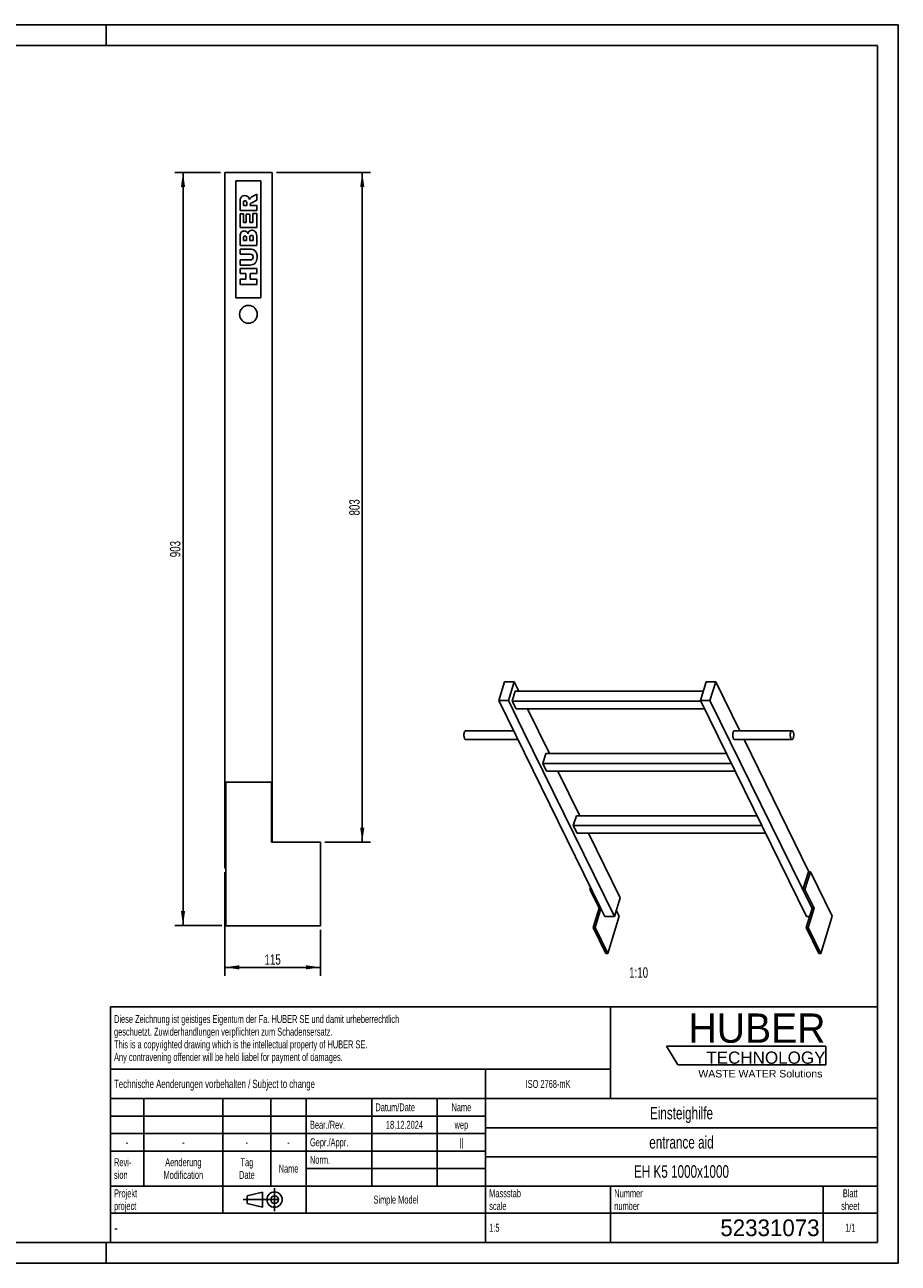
# Model space of a CAD drawing. Header units: millimetres. Extents: x 0 to 2100, y 0 to 1485.
# Tile 2 of 2: x 1052 to 2100, y 0 to 1485. Entities that reach past the tile are written whole.
import ezdxf

# ---------------------------------------------------------------- set-up
doc = ezdxf.new("R2010")
doc.units = ezdxf.units.MM
doc.header["$LTSCALE"] = 115.5
doc.linetypes.add('CENTER', pattern=[0.6, 0.375, -0.075, 0.075, -0.075])
doc.layers.get('0').update_dxf_attribs({"linetype": 'CONTINUOUS'})
for name, color, linetype in [('005_AXIS', 7, 'CONTINUOUS'), ('007_CURVES', 7, 'CONTINUOUS'), ('050_DIMENSIONING', 7, 'CONTINUOUS'), ('053_NOTES', 7, 'CONTINUOUS'), ('HUBER_Logo_BL0', 7, 'CONTINUOUS')]:
    doc.layers.add(name, color=color, linetype=linetype)
doc.styles.get("Standard").update_dxf_attribs({"font": 'txt', "width": 0.7})
doc.styles.add('TEXTSTYLE_2', font='txt')
doc.styles.add('TEXTSTYLE_3', font='arial.ttf')
doc.styles.add('TEXTSTYLE_4', font='txt', dxfattribs={"width": 0.8})
doc.styles.add('TEXTSTYLE_5', font='txt')
doc.dimstyles.new('DIMSTYLE_1', dxfattribs={"dimtxt": 12.5, "dimasz": 17.5, "dimexe": 2, "dimexo": 1, "dimtad": 1, "dimdec": 1, "dimtxsty": 'Standard', "dimblk": '_FILLED', "dimblk1": '_FILLED', "dimblk2": '_FILLED', "dimcen": 0.09, "dimazin": 2, "dimtp": 0.8, "dimtm": 0.8, "dimtfac": 1, "dimtdec": 1, "dimtofl": 0, "dimtmove": 0, "dimatfit": 3, "dimldrblk": '_FILLED', "dimfxl": 1, "dimtolj": 1, "dimarcsym": 0})
doc.dimstyles.new('DIMSTYLE_2', dxfattribs={"dimtxt": 12.5, "dimasz": 17.5, "dimexe": 2, "dimexo": 1, "dimtad": 1, "dimtxsty": 'Standard', "dimblk": '_FILLED', "dimblk1": '_FILLED', "dimblk2": '_FILLED', "dimcen": 0.09, "dimazin": 2, "dimtp": 0.3, "dimtm": 0.3, "dimtfac": 1, "dimtofl": 0, "dimtmove": 0, "dimatfit": 3, "dimldrblk": '_FILLED', "dimfxl": 1, "dimtolj": 1, "dimarcsym": 0})
doc.dimstyles.new('DIMSTYLE_4', dxfattribs={"dimtxt": 12.5, "dimasz": 17.5, "dimexe": 2, "dimexo": 1, "dimtad": 1, "dimtxsty": 'Standard', "dimblk": '_FILLED', "dimblk1": '_FILLED', "dimblk2": '_FILLED', "dimcen": 0.09, "dimazin": 2, "dimtp": 0.8, "dimtm": 0.8, "dimtfac": 1, "dimtofl": 0, "dimtmove": 0, "dimatfit": 3, "dimldrblk": '_FILLED', "dimfxl": 1, "dimtolj": 1, "dimarcsym": 0})

# ---------------------------------------------------------------- blocks, each defined once
blk = doc.blocks.new('HUBER_LOGO_BL0', base_point=(1918.7, 251.9))
at = {"layer": 'HUBER_Logo_BL0', "color": 5, "linetype": 'Continuous'}
for p, q in [((2013.2, 260.5), (1822, 260.5)), ((1822, 260.5), (1835.5, 238)), ((2013.2, 260.5), (2013.2, 238)), ((1835.5, 238), (2013.2, 238))]:
    blk.add_line(p, q, dxfattribs=at)
at = {"layer": 'HUBER_Logo_BL0', "color": 2, "linetype": 'Continuous', "attachment_point": 3, "line_spacing_factor": 0.78}
for s, insert, char_height, width, style in [('HUBER\\P\\fArial;\\H14.625;TECHNOLOGY ', (2012.7, 299.5), 35.1, 193.836, 'TEXTSTYLE_2'), ('WASTE WATER Solutions', (2009, 231.8), 9, 148.517, 'TEXTSTYLE_3')]:
    blk.add_mtext(s, dxfattribs=dict(at, insert=insert, char_height=char_height, width=width, style=style))
blk = doc.blocks.new('_FILLED')
at = {"color": 0, "linetype": 'ByBlock'}
blk.add_solid([(0, 0), (-1, 0.143), (-1, -0.143)], dxfattribs=at)
blk = doc.blocks.new('*D3')
at = {"layer": '050_DIMENSIONING', "color": 2, "linetype": 'Continuous', "transparency": 16777216}
for p, q in [((1287.1, 1307.8), (1232.1, 1307.8)), ((1242.1, 1307.8), (1242.1, 856.3)), ((1242.1, 404.8), (1242.1, 856.3)), ((1288.6, 404.8), (1232.1, 404.8))]:
    blk.add_line(p, q, dxfattribs=at)
at = {"layer": '050_DIMENSIONING', "color": 2, "linetype": 'Continuous', "transparency": 16777216, "xscale": 17.5, "yscale": 17.5, "zscale": 17.5}
for p, rotation in [((1242.1, 1307.8), 90), ((1242.1, 404.8), 270)]:
    blk.add_blockref('_FILLED', p, dxfattribs=dict(at, rotation=rotation))
at = {"layer": '050_DIMENSIONING', "color": 2, "linetype": 'Continuous', "transparency": 16777216, "insert": (1226.5, 856.3), "char_height": 12.5, "width": 42.857, "attachment_point": 2, "rotation": 90, "line_spacing_factor": 0.9}
blk.add_mtext('903', dxfattribs=at)
blk = doc.blocks.new('*D5')
at = {"layer": '050_DIMENSIONING', "color": 2, "linetype": 'Continuous', "transparency": 16777216}
for p, q in [((1292.1, 468.8), (1292.1, 344.8)), ((1407.1, 399.8), (1407.1, 344.8)), ((1292.1, 354.8), (1349.6, 354.8)), ((1407.1, 354.8), (1349.6, 354.8))]:
    blk.add_line(p, q, dxfattribs=at)
at = {"layer": '050_DIMENSIONING', "color": 2, "linetype": 'Continuous', "transparency": 16777216, "xscale": 17.5, "yscale": 17.5, "zscale": 17.5, "rotation": 180}
blk.add_blockref('_FILLED', (1292.1, 354.8), dxfattribs=at)
at = {"layer": '050_DIMENSIONING', "color": 2, "linetype": 'Continuous', "transparency": 16777216, "xscale": 17.5, "yscale": 17.5, "zscale": 17.5}
blk.add_blockref('_FILLED', (1407.1, 354.8), dxfattribs=at)
at = {"layer": '050_DIMENSIONING', "color": 2, "linetype": 'Continuous', "transparency": 16777216, "insert": (1349.6, 370.4), "char_height": 12.5, "width": 34.821, "attachment_point": 2, "line_spacing_factor": 0.9}
blk.add_mtext('115', dxfattribs=at)
blk = doc.blocks.new('*D7')
at = {"layer": '050_DIMENSIONING', "color": 2, "linetype": 'Continuous', "transparency": 16777216}
for p, q in [((1354.1, 1307.8), (1467.1, 1307.8)), ((1457.1, 1307.8), (1457.1, 906.3)), ((1457.1, 504.8), (1457.1, 906.3)), ((1412.1, 504.8), (1467.1, 504.8))]:
    blk.add_line(p, q, dxfattribs=at)
at = {"layer": '050_DIMENSIONING', "color": 2, "linetype": 'Continuous', "transparency": 16777216, "xscale": 17.5, "yscale": 17.5, "zscale": 17.5}
for p, rotation in [((1457.1, 1307.8), 90), ((1457.1, 504.8), 270)]:
    blk.add_blockref('_FILLED', p, dxfattribs=dict(at, rotation=rotation))
at = {"layer": '050_DIMENSIONING', "color": 2, "linetype": 'Continuous', "transparency": 16777216, "insert": (1441.5, 906.3), "char_height": 12.5, "width": 42.857, "attachment_point": 2, "rotation": 90, "line_spacing_factor": 0.9}
blk.add_mtext('803', dxfattribs=at)
blk = doc.blocks.new('PROJEKTIONSMETHODE_1_BL1', base_point=(1340, 76.3))
at = {"color": 2, "linetype": 'CENTER'}
for p, q in [((1351.9, 90), (1351.9, 62.5)), ((1314.3, 76.3), (1365.7, 76.3))]:
    blk.add_line(p, q, dxfattribs=at)
at = {"color": 2, "linetype": 'Continuous'}
for p, q in [((1318.9, 80.8), (1337.3, 85.4)), ((1318.9, 71.7), (1318.9, 80.8)), ((1337.3, 67.1), (1337.3, 85.4)), ((1318.9, 71.7), (1337.3, 67.1))]:
    blk.add_line(p, q, dxfattribs=at)
for radius in [9.17, 4.58]:
    blk.add_circle((1351.9, 76.3), radius, dxfattribs=at)
blk = doc.blocks.new('*T10')
at = {"color": 3, "linetype": 'Continuous'}
for p, q in [((0, 0), (920, 0)), ((0, 0), (0, -282.5)), ((600, 0), (600, -110)), ((920, 0), (920, -282.5)), ((0, -75), (600, -75)), ((450, -75), (450, -282.5)), ((0, -110), (920, -110)), ((40, -110), (40, -215)), ((135, -110), (135, -247.5)), ((192.5, -110), (192.5, -215)), ((235, -110), (235, -247.5)), ((313.5, -110), (313.5, -215)), ((392, -110), (392, -215)), ((0, -131), (450, -131)), ((450, -145), (920, -145)), ((0, -152), (450, -152)), ((0, -173), (450, -173)), ((450, -180), (920, -180)), ((235, -194), (450, -194)), ((0, -215), (920, -215)), ((600, -215), (600, -282.5)), ((855, -215), (855, -282.5)), ((0, -247.5), (920, -247.5)), ((0, -282.5), (920, -282.5))]:
    blk.add_line(p, q, dxfattribs=at)
at = {"color": 2, "linetype": 'Continuous', "line_spacing_factor": 0.96}
for s, insert, char_height, width, attachment_point in [('Diese Zeichnung ist geistiges Eigentum der Fa. HUBER SE und damit urheberrechtlich \\Pgeschuetzt. Zuwiderhandlungen verpflichten zum Schadensersatz.\\PThis is a copyrighted drawing which is the intellectual property of HUBER SE.\\PAny contravening offender will be held liabel for payment of damages.', (4.375, -9.95), 9.5, 1107.42857, 1), ('Technische Aenderungen vorbehalten / Subject to change', (4.375, -87.5), 10, 762.38095, 1), ('ISO 2768-mK', (525, -87.75), 9.5, 166.47619, 2), ('Datum/Date', (317.875, -115.75), 9.5, 146.11905, 1), ('Name', (421, -115.75), 9.5, 63.33333, 2), ('Einsteighilfe', (685, -120), 15, 252.14286, 2), ('Bear./Rev.', (239.375, -136.75), 9.5, 136.16667, 1), ('18.12.2024', (352.75, -136.75), 9.5, 136.61905, 2), ('wep', (421, -136.75), 9.5, 49.7619, 2), ('-', (20, -157.75), 9.5, 17.19048, 2), ('-', (87.5, -157.75), 9.5, 17.19048, 2), ('-', (163.75, -157.75), 9.5, 17.19048, 2), ('-', (213.75, -157.75), 9.5, 17.19048, 2), ('Gepr./Appr.', (239.375, -157.75), 9.5, 149.7381, 1), ('||', (421, -157.75), 9.5, 25.33333, 2), ('entrance aid', (685, -155), 15, 250.71429, 2), ('Revi-\\Psion', (4.375, -181.65), 9.5, 69.21429, 1), ('Aenderung\\PModification', (87.5, -181.65), 9.5, 151.54762, 2), ('Tag\\PDate', (163.75, -181.65), 9.5, 58.80952, 2), ('Name', (213.75, -189.25), 9.5, 63.33333, 2), ('Norm. ', (239.375, -178.75), 9.5, 87.7619, 1), ('EH K5 1000x1000', (685, -190), 15, 340, 2), ('Projekt\\Pproject', (4.375, -218.9), 9.5, 91.83333, 1), ('Massstab\\Pscale', (454.375, -218.9), 9.5, 112.19048, 1), ('Nummer\\Pnumber', (604.375, -218.9), 9.5, 93.19048, 1), ('Blatt\\Psheet', (887.5, -218.9), 9.5, 68.7619, 2), ('Simple Model', (342.5, -226.5), 9.5, 164.21429, 2), ('1:5', (454.375, -260.25), 9.5, 34.83333, 1), ('1/1', (887.5, -260.25), 9.5, 39.80952, 2)]:
    blk.add_mtext(s, dxfattribs=dict(at, insert=insert, char_height=char_height, width=width, attachment_point=attachment_point))
for s, insert, char_height, width, attachment_point, style in [('-', (4.375, -258.75), 12.5, 9.16667, 1, 'TEXTSTYLE_4'), ('52331073', (850.625, -255), 20, 273.33333, 3, 'TEXTSTYLE_5')]:
    blk.add_mtext(s, dxfattribs=dict(at, insert=insert, char_height=char_height, width=width, attachment_point=attachment_point, style=style))

msp = doc.modelspace()

# ---------------------------------------------------------------- linework, layer by layer
at = {"color": 7, "linetype": 'Continuous'}
for p, q in [((0, 1485), (2100, 1485)), ((2100, 0), (2100, 1485)), ((1292.077, 1307.756), (1349.077, 1307.756)), ((1292.077, 1307.756), (1292.077, 473.756)), ((1349.077, 504.756), (1349.077, 1307.756)), ((1627.755, 697.253), (1620.856, 674.928)), ((1639.268, 697.253), (1627.755, 697.253)), ((1632.37, 674.928), (1639.268, 697.253)), ((1640.685, 685.75), (1637.054, 674)), ((1639.268, 697.253), (1644.914, 685.75)), ((1640.685, 685.75), (1865.979, 685.75)), ((1869.534, 697.253), (1862.635, 674.928)), ((1881.047, 697.253), (1869.534, 697.253)), ((1874.148, 674.928), (1881.047, 697.253)), ((1881.047, 697.253), (1909.84, 638.579)), ((1743.331, 425.352), (1620.856, 674.928)), ((1620.856, 674.928), (1632.37, 674.928)), ((1632.37, 674.928), (1650.213, 638.568)), ((1637.054, 674), (1641.63, 664.675)), ((1637.054, 674), (1863.091, 674)), ((1862.635, 674.928), (1989.837, 415.717)), ((1862.635, 674.928), (1874.148, 674.928)), ((1996.622, 425.352), (1874.148, 674.928)), ((1867.666, 664.675), (1641.63, 664.675)), ((1655.255, 664.675), (1681.519, 611.156)), ((1650.213, 638.568), (1759.572, 415.717)), ((1915.066, 627.929), (1992.828, 469.467)), ((1673.659, 599.406), (1677.29, 611.156)), ((1677.29, 611.156), (1893.93, 611.156)), ((1673.659, 599.406), (1678.235, 590.082)), ((1673.659, 599.406), (1899.696, 599.406)), ((1904.271, 590.082), (1678.235, 590.082)), ((1691.86, 590.082), (1718.124, 536.563)), ((1293.577, 576.756), (1348.077, 576.756)), ((1348.077, 576.756), (1348.077, 504.756)), ((1710.264, 524.813), (1713.895, 536.563)), ((1713.895, 536.563), (1930.535, 536.563)), ((1710.264, 524.813), (1936.301, 524.813)), ((1710.264, 524.813), (1714.84, 515.489)), ((1940.876, 515.489), (1714.84, 515.489)), ((1728.465, 515.489), (1766.471, 438.042)), ((1407.077, 504.756), (1348.077, 504.756)), ((1407.077, 504.756), (1407.077, 404.756)), ((1292.077, 473.756), (1293.577, 473.756)), ((1985.762, 448.121), (1992.358, 469.467)), ((1994.661, 469.467), (1988.065, 448.121)), ((1994.661, 469.467), (1992.358, 469.467)), ((1730.936, 450.609), (1730.167, 448.121)), ((1730.167, 448.121), (1741.149, 425.744)), ((1732.157, 448.121), (1730.167, 448.121)), ((1988.065, 448.121), (1985.762, 448.121)), ((1985.762, 448.121), (1996.743, 425.744)), ((1988.065, 448.121), (1999.046, 425.744)), ((1759.572, 415.717), (1766.471, 438.042)), ((1734.008, 402.635), (1741.149, 425.744)), ((1736.311, 402.635), (1743.331, 425.352)), ((1741.149, 425.744), (1743.138, 425.744)), ((1743.331, 425.352), (1748.059, 415.717)), ((1765.3, 416.009), (1761.841, 423.058)), ((1989.602, 402.635), (1996.622, 425.352)), ((1991.905, 402.635), (1999.046, 425.744)), ((1996.743, 425.744), (1996.622, 425.352)), ((1996.743, 425.744), (1999.046, 425.744)), ((1734.008, 402.635), (1749.26, 371.555)), ((1734.008, 402.635), (1736.311, 402.635)), ((1751.563, 371.555), (1736.311, 402.635)), ((1759.572, 415.717), (1748.059, 415.717)), ((1989.602, 402.635), (2004.855, 371.555)), ((1989.602, 402.635), (1991.905, 402.635)), ((1993.645, 415.717), (1989.837, 415.717)), ((2007.157, 371.555), (1991.905, 402.635)), ((0, 0), (2100, 0))]:
    msp.add_line(p, q, dxfattribs=at)
at = {"color": 3, "linetype": 'Continuous'}
for p, q in [((2100, 1485), (0, 1485)), ((1150, 1485), (1150, 1460)), ((2100, 1485), (2100, 0)), ((1150, 0), (1150, 25)), ((2100, 0), (0, 0))]:
    msp.add_line(p, q, dxfattribs=at)
at = {"color": 5, "linetype": 'Continuous'}
for p, q in [((2075, 1460), (25, 1460)), ((2075, 25), (2075, 1460)), ((25, 25), (2075, 25))]:
    msp.add_line(p, q, dxfattribs=at)
at = {"layer": '005_AXIS', "color": 7, "linetype": 'Continuous'}
for p, q in [((1638.694, 638.579), (1581.155, 638.579)), ((1903.526, 638.579), (1972.606, 638.579)), ((1643.92, 627.929), (1581.155, 627.929)), ((1903.526, 627.929), (1972.606, 627.929)), ((1293.577, 576.756), (1293.577, 404.756)), ((2020.894, 416.009), (1994.661, 469.467)), ((1765.3, 416.009), (1751.563, 371.555)), ((2020.894, 416.009), (2007.157, 371.555)), ((1293.577, 404.756), (1407.077, 404.756)), ((1749.26, 371.555), (1751.563, 371.555)), ((2004.855, 371.555), (2007.157, 371.555))]:
    msp.add_line(p, q, dxfattribs=at)
for start, end in [(0, 180), (180, 360)]:
    msp.add_arc((1320.577, 1137.756), 10.65, start, end, dxfattribs=at)
for points, knots in [([(1579.866, 629.083), (1579.678, 629.465), (1579.379, 630.353), (1579.127, 631.806), (1579.05, 633.392), (1579.158, 634.965), (1579.439, 636.382), (1579.815, 637.394), (1580.201, 638.006), (1580.497, 638.326), (1580.815, 638.53), (1581.046, 638.579), (1581.155, 638.579)], [0, 0, 0, 0, 0.12346892, 0.26911552, 0.42616208, 0.58211516, 0.72463759, 0.84346088, 0.89210784, 0.93346397, 0.96860664, 1, 1, 1, 1]), ([(1903.526, 638.579), (1903.418, 638.579), (1903.186, 638.53), (1902.868, 638.326), (1902.572, 638.006), (1902.186, 637.394), (1901.81, 636.382), (1901.529, 634.965), (1901.422, 633.392), (1901.498, 631.806), (1901.75, 630.353), (1902.049, 629.465), (1902.237, 629.083)], [0, 0, 0, 0, 0.03139335, 0.06653602, 0.10789214, 0.15653911, 0.27536243, 0.41788485, 0.57383792, 0.73088448, 0.87653108, 1, 1, 1, 1]), ([(1972.606, 638.579), (1972.497, 638.579), (1972.266, 638.53), (1971.947, 638.326), (1971.652, 638.006), (1971.266, 637.394), (1970.89, 636.382), (1970.609, 634.965), (1970.501, 633.392), (1970.577, 631.806), (1970.83, 630.353), (1971.129, 629.465), (1971.317, 629.083)], [0, 0, 0, 0, 0.03139336, 0.06653603, 0.10789216, 0.15653912, 0.27536241, 0.41788484, 0.57383792, 0.73088448, 0.87653108, 1, 1, 1, 1]), ([(1973.895, 637.425), (1973.811, 637.596), (1973.636, 637.903), (1973.321, 638.278), (1972.978, 638.52), (1972.724, 638.579), (1972.606, 638.579)], [0, 0, 0, 0, 0.31594734, 0.58208411, 0.80455748, 1, 1, 1, 1]), ([(1581.155, 627.929), (1581.037, 627.929), (1580.782, 627.988), (1580.439, 628.23), (1580.124, 628.604), (1579.95, 628.911), (1579.866, 629.083)], [0, 0, 0, 0, 0.19544252, 0.41791589, 0.68405266, 1, 1, 1, 1]), ([(1902.237, 629.083), (1902.321, 628.911), (1902.496, 628.604), (1902.81, 628.23), (1903.154, 627.988), (1903.408, 627.929), (1903.526, 627.929)], [0, 0, 0, 0, 0.31594734, 0.58208415, 0.80455751, 1, 1, 1, 1]), ([(1971.317, 629.083), (1971.401, 628.911), (1971.575, 628.604), (1971.89, 628.23), (1972.233, 627.988), (1972.488, 627.929), (1972.606, 627.929)], [0, 0, 0, 0, 0.31594734, 0.58208411, 0.80455748, 1, 1, 1, 1]), ([(1972.606, 627.929), (1972.714, 627.929), (1972.945, 627.978), (1973.264, 628.182), (1973.559, 628.502), (1973.945, 629.114), (1974.322, 630.126), (1974.603, 631.543), (1974.71, 633.116), (1974.634, 634.702), (1974.381, 636.155), (1974.082, 637.042), (1973.895, 637.425)], [0, 0, 0, 0, 0.03139336, 0.06653603, 0.10789216, 0.15653912, 0.27536241, 0.41788484, 0.57383792, 0.73088448, 0.87653108, 1, 1, 1, 1])]:
    msp.add_open_spline(points, degree=3, knots=knots, dxfattribs=at)
at = {"layer": '007_CURVES', "color": 4, "linetype": 'Continuous'}
for p, q in [((1335.577, 1297.756), (1305.577, 1297.756)), ((1305.577, 1297.756), (1305.577, 1157.756)), ((1335.577, 1157.756), (1335.577, 1297.756)), ((1330.577, 1281.849), (1324.792, 1278.847)), ((1330.577, 1274.864), (1330.577, 1281.849)), ((1310.577, 1272.476), (1310.577, 1262.176)), ((1314.615, 1268.384), (1314.615, 1271.098)), ((1318.68, 1268.384), (1314.615, 1268.384)), ((1318.68, 1270.989), (1318.68, 1268.384)), ((1322.459, 1268.384), (1322.459, 1268.929)), ((1330.577, 1268.384), (1322.459, 1268.384)), ((1324.465, 1271.562), (1330.577, 1274.864)), ((1330.577, 1262.176), (1330.577, 1268.384)), ((1310.577, 1262.176), (1330.577, 1262.176)), ((1314.847, 1258.465), (1310.577, 1258.465)), ((1310.577, 1258.465), (1310.577, 1241.903)), ((1314.847, 1248.097), (1314.847, 1258.465)), ((1318.026, 1248.097), (1314.847, 1248.097)), ((1322.105, 1257.715), (1318.026, 1257.715)), ((1318.026, 1257.715), (1318.026, 1248.097)), ((1322.105, 1248.097), (1322.105, 1257.715)), ((1326.047, 1248.097), (1322.105, 1248.097)), ((1330.577, 1258.766), (1326.047, 1258.766)), ((1326.047, 1258.766), (1326.047, 1248.097)), ((1330.577, 1241.903), (1330.577, 1258.766)), ((1310.577, 1241.903), (1330.577, 1241.903)), ((1310.577, 1231.767), (1310.577, 1220.198)), ((1310.577, 1220.198), (1330.577, 1220.198)), ((1314.629, 1226.433), (1314.629, 1229.161)), ((1318.421, 1226.433), (1314.629, 1226.433)), ((1318.421, 1229.12), (1318.421, 1226.433)), ((1322.227, 1226.433), (1322.227, 1229.57)), ((1326.279, 1226.433), (1322.227, 1226.433)), ((1326.279, 1229.584), (1326.279, 1226.433)), ((1330.577, 1220.198), (1330.577, 1230.867)), ((1322.5, 1216.092), (1310.577, 1216.092)), ((1310.577, 1216.092), (1310.577, 1209.925)), ((1310.577, 1209.925), (1322.787, 1209.925)), ((1322.787, 1203.09), (1310.577, 1203.09)), ((1310.577, 1203.09), (1310.577, 1196.924)), ((1310.577, 1196.924), (1322.5, 1196.924)), ((1330.577, 1192.804), (1310.577, 1192.804)), ((1310.577, 1192.804), (1310.577, 1186.596)), ((1330.577, 1186.596), (1330.577, 1192.804)), ((1310.577, 1186.596), (1317.575, 1186.596)), ((1317.575, 1179.843), (1310.577, 1179.843)), ((1310.577, 1179.843), (1310.577, 1173.663)), ((1310.577, 1173.663), (1330.577, 1173.663)), ((1317.575, 1186.596), (1317.575, 1179.843)), ((1322.487, 1179.843), (1322.487, 1186.596)), ((1322.487, 1186.596), (1330.577, 1186.596)), ((1330.577, 1179.843), (1322.487, 1179.843)), ((1330.577, 1173.663), (1330.577, 1179.843)), ((1305.577, 1157.756), (1335.577, 1157.756))]:
    msp.add_line(p, q, dxfattribs=at)
for points in [[(1311.068, 1276.856), (1311.395, 1277.865), (1312.009, 1278.67), (1312.899, 1279.293)], [(1312.899, 1279.293), (1313.783, 1279.912), (1314.86, 1280.225), (1316.129, 1280.225)], [(1316.129, 1280.225), (1317.248, 1280.225), (1318.203, 1279.98), (1319.011, 1279.507)], [(1319.011, 1279.507), (1319.813, 1279.038), (1320.468, 1278.384), (1320.968, 1277.557)], [(1320.968, 1277.557), (1321.286, 1277.033), (1321.545, 1276.31), (1321.75, 1275.382)], [(1322.496, 1276.995), (1322.664, 1277.224), (1323.005, 1277.551), (1323.551, 1277.987)], [(1323.551, 1277.987), (1324.083, 1278.411), (1324.492, 1278.697), (1324.792, 1278.847)], [(1310.577, 1272.476), (1310.577, 1274.386), (1310.74, 1275.846), (1311.068, 1276.856)], [(1315.137, 1273.401), (1314.792, 1272.995), (1314.615, 1272.217), (1314.615, 1271.098)], [(1316.62, 1274.018), (1315.979, 1274.018), (1315.488, 1273.813), (1315.137, 1273.401)], [(1317.783, 1273.626), (1317.453, 1273.882), (1317.057, 1274.018), (1316.62, 1274.018)], [(1318.416, 1272.628), (1318.326, 1273.036), (1318.121, 1273.363), (1317.783, 1273.626)], [(1318.68, 1270.989), (1318.68, 1271.262), (1318.599, 1271.808), (1318.416, 1272.628)], [(1321.75, 1275.382), (1322.009, 1276.119), (1322.255, 1276.665), (1322.496, 1276.995)], [(1322.934, 1270.436), (1322.623, 1269.993), (1322.459, 1269.489), (1322.459, 1268.929)], [(1324.465, 1271.562), (1323.675, 1271.136), (1323.169, 1270.771), (1322.934, 1270.436)], [(1310.577, 1231.767), (1310.577, 1233.691), (1311.054, 1235.164), (1312.009, 1236.201)], [(1312.009, 1236.201), (1312.964, 1237.238), (1314.151, 1237.756), (1315.556, 1237.756)], [(1315.556, 1237.756), (1316.743, 1237.756), (1317.753, 1237.388), (1318.601, 1236.654)], [(1318.601, 1236.654), (1319.172, 1236.16), (1319.608, 1235.437), (1319.936, 1234.495)], [(1319.936, 1234.495), (1320.29, 1235.928), (1320.877, 1236.978), (1321.723, 1237.661)], [(1321.723, 1237.661), (1322.569, 1238.343), (1323.619, 1238.684), (1324.888, 1238.684)], [(1324.888, 1238.684), (1325.925, 1238.684), (1326.866, 1238.438), (1327.683, 1237.959)], [(1327.683, 1237.959), (1328.517, 1237.47), (1329.172, 1236.815), (1329.65, 1235.983)], [(1329.65, 1235.983), (1329.949, 1235.464), (1330.167, 1234.673), (1330.307, 1233.636)], [(1330.307, 1233.636), (1330.495, 1232.244), (1330.577, 1231.317), (1330.577, 1230.867)], [(1315.12, 1231.126), (1314.792, 1230.744), (1314.629, 1230.089), (1314.629, 1229.161)], [(1316.484, 1231.699), (1315.911, 1231.699), (1315.447, 1231.508), (1315.12, 1231.126)], [(1317.93, 1231.126), (1317.603, 1231.508), (1317.112, 1231.699), (1316.484, 1231.699)], [(1318.421, 1229.12), (1318.421, 1230.075), (1318.257, 1230.744), (1317.93, 1231.126)], [(1322.773, 1231.835), (1322.418, 1231.399), (1322.227, 1230.648), (1322.227, 1229.57)], [(1324.192, 1232.49), (1323.605, 1232.49), (1323.128, 1232.272), (1322.773, 1231.835)], [(1325.72, 1231.835), (1325.338, 1232.272), (1324.833, 1232.49), (1324.192, 1232.49)], [(1326.279, 1229.584), (1326.279, 1230.648), (1326.102, 1231.399), (1325.72, 1231.835)], [(1322.5, 1216.092), (1323.687, 1216.092), (1324.792, 1215.901), (1325.843, 1215.532)], [(1325.352, 1209.011), (1324.751, 1209.611), (1323.892, 1209.925), (1322.787, 1209.925)], [(1322.787, 1203.09), (1323.878, 1203.09), (1324.724, 1203.39), (1325.338, 1203.991)], [(1325.338, 1203.991), (1325.952, 1204.591), (1326.252, 1205.437), (1326.252, 1206.515)], [(1326.252, 1206.515), (1326.252, 1207.579), (1325.952, 1208.411), (1325.352, 1209.011)], [(1325.843, 1215.532), (1326.893, 1215.164), (1327.807, 1214.591), (1328.599, 1213.8)], [(1328.599, 1213.8), (1329.39, 1213.008), (1329.936, 1212.19), (1330.25, 1211.326)], [(1330.713, 1203.813), (1330.577, 1202.667), (1330.318, 1201.699), (1329.911, 1200.933)], [(1330.25, 1211.326), (1330.686, 1210.13), (1330.918, 1208.684), (1330.918, 1207.006)], [(1330.918, 1207.006), (1330.918, 1206.023), (1330.85, 1204.959), (1330.713, 1203.813)], [(1325.884, 1197.495), (1324.601, 1197.115), (1323.483, 1196.924), (1322.5, 1196.924)], [(1328.186, 1198.81), (1327.439, 1198.165), (1326.675, 1197.729), (1325.884, 1197.495)], [(1329.911, 1200.933), (1329.499, 1200.157), (1328.926, 1199.448), (1328.186, 1198.81)]]:
    msp.add_open_spline(points, degree=3, dxfattribs=at)

# ---------------------------------------------------------------- block references
msp.add_blockref('*T10', (1155, 307.5))
at = {"color": 2, "linetype": 'Continuous'}
msp.add_blockref('PROJEKTIONSMETHODE_1_BL1', (1340, 76.25), dxfattribs=at)
at = {"layer": 'HUBER_Logo_BL0'}
msp.add_blockref('HUBER_LOGO_BL0', (1918.749, 251.871), dxfattribs=at)

# ---------------------------------------------------------------- texts
at = {"layer": '053_NOTES', "color": 2, "linetype": 'Continuous', "insert": (1799.988, 354.805), "char_height": 12.5, "width": 42.85714, "attachment_point": 3, "line_spacing_factor": 0.9}
msp.add_mtext('1:10', dxfattribs=at)

# ---------------------------------------------------------------- dimensions: what is measured, and where the dimension line sits
at = {"layer": '050_DIMENSIONING', "color": 2, "linetype": 'Continuous'}
for base, p1, p2, angle, dimstyle, picture, middle in [((1242.077, 404.756), (1288.077, 1307.756), (1289.577, 404.756), 270, 'DIMSTYLE_1', '*D3', (1242.077, 854.47)), ((1457.077, 504.756), (1353.077, 1307.756), (1411.077, 504.756), 270, 'DIMSTYLE_4', '*D7', (1457.077, 904.47)), ((1292.077, 354.756), (1407.077, 400.756), (1292.077, 469.756), 180, 'DIMSTYLE_2', '*D5', (1347.791, 354.756))]:
    dim = msp.add_linear_dim(base=base, p1=p1, p2=p2, angle=angle, dimstyle=dimstyle, dxfattribs=at)
    dim.commit()
    dim.dimension.update_dxf_attribs({"geometry": picture, "text_midpoint": middle, "dimtype": 160})

doc.saveas('drawing.dxf')
